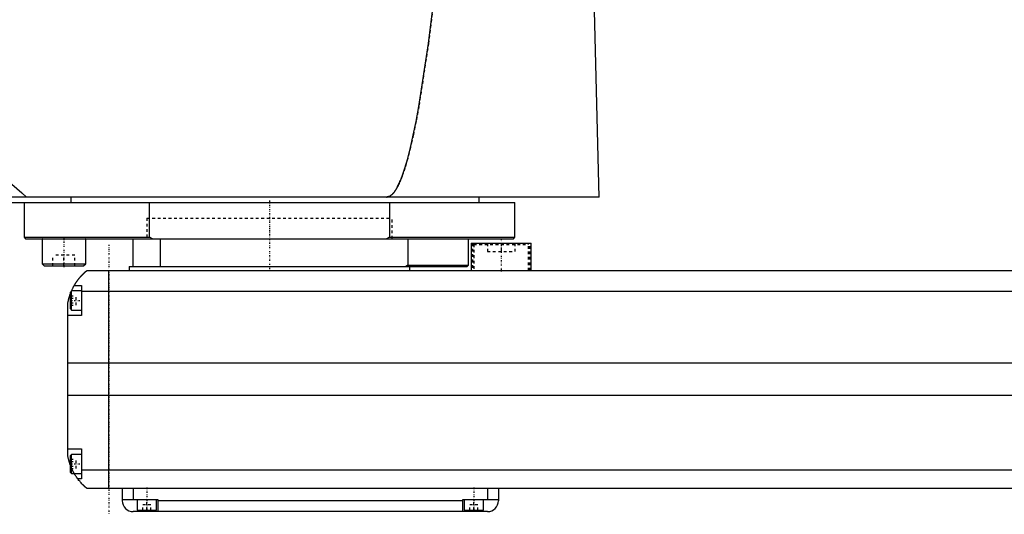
# Model space of a CAD drawing. Extents: x -906 to 181, y -1 to 1168.
# Tile 2 of 5: x -542 to -180, y 371 to 553. Entities that reach past the tile are written whole.
import ezdxf

# ---------------------------------------------------------------- set-up
doc = ezdxf.new("R2010")
doc.units = 0
doc.linetypes.add('CENTER', pattern=[1.5, 0.45, -0.5, 0.05, -0.5])
doc.linetypes.add('DASHED', pattern=[2, 1, -1])
for name, color, linetype in [('AM_0', 7, 'CONTINUOUS'), ('AM_3', 7, 'DASHED'), ('AM_7', 7, 'CENTER')]:
    doc.layers.add(name, color=color, linetype=linetype)

msp = doc.modelspace()

# ---------------------------------------------------------------- linework, layer by layer
at = {"layer": 'AM_0', "color": 7, "linetype": 'CONTINUOUS'}
for p, q in [((-328.96, 487.5), (-331.05, 568.63)), ((-328.96, 487.5), (-905.5, 487.5)), ((-900, 485.5), (-360, 485.5)), ((-540, 485.5), (-540, 472.7)), ((-522.83, 485.5), (-522.83, 487.5)), ((-494.02, 472.7), (-494.02, 485.5)), ((-405.98, 485.5), (-405.98, 472.7)), ((-373, 485.5), (-373, 487.5)), ((-360, 472.7), (-360, 485.5)), ((-540, 472.7), (-539.5, 472.2)), ((-540, 472.7), (-494.02, 472.7)), ((-539.5, 472.2), (-360.5, 472.2)), ((-533.35, 472.2), (-533.45, 472.1)), ((-533.45, 472.1), (-533.45, 463)), ((-533.45, 472.1), (-517.45, 472.1)), ((-517.45, 472.1), (-517.55, 472.2)), ((-517.45, 463), (-517.45, 472.1)), ((-500, 462), (-500, 472.2)), ((-492.99, 472.2), (-494.02, 472.7)), ((-490, 462), (-490, 472.2)), ((-405.98, 472.7), (-407.01, 472.2)), ((-405.98, 472.7), (-360, 472.7)), ((-399.28, 472.2), (-399.28, 462.5)), ((-377, 462.5), (-377, 472.2)), ((-376, 470.5), (-376, 460.5)), ((-376, 470.5), (-354, 470.5)), ((-360.5, 472.2), (-360, 472.7)), ((-354, 460.5), (-354, 470.5)), ((-533.45, 463), (-532.65, 462.2)), ((-533.45, 463), (-517.45, 463)), ((-518.25, 462.2), (-517.45, 463)), ((-532.65, 462.2), (-518.25, 462.2)), ((-517, 460.5), (83, 460.5)), ((-509, 380.5), (-509, 460.5)), ((-501.5, 462), (-501.5, 460.5)), ((-501.5, 462), (-377.5, 462)), ((-399.28, 462.5), (-400, 462)), ((-399.28, 462.5), (-377, 462.5)), ((-398.5, 460.5), (-398.5, 462)), ((-377.5, 462), (-377, 462.5)), ((-522.6, 453), (-523, 452.6)), ((-523, 446.4), (-523, 452.6)), ((-519, 453), (-522.6, 453)), ((-522.6, 446), (-522.6, 453)), ((-521.65, 455), (-519, 455)), ((-519, 455), (-519, 444)), ((85, 452.8), (-519, 452.8)), ((-524, 392.5), (-524, 448.5)), ((-523, 446.4), (-522.6, 446)), ((-522.6, 446), (-519, 446)), ((-519, 444), (-524, 444)), ((90, 426.46), (-524, 426.46)), ((90, 414.6), (-524, 414.6)), ((-524, 395), (-519, 395)), ((-519, 395), (-519, 384)), ((-522.6, 393), (-523, 392.6)), ((-523, 386.4), (-523, 392.6)), ((-519, 393), (-522.6, 393)), ((-522.6, 386), (-522.6, 393)), ((85, 387.22), (-519, 387.22)), ((-523, 386.4), (-522.6, 386)), ((-522.6, 386), (-519, 386)), ((-519, 384), (-520.34, 384)), ((83, 380.5), (-517, 380.5)), ((-504, 380.5), (-504, 376)), ((-500, 380.5), (-500, 376.5)), ((-370, 380.5), (-370, 376.5)), ((-366, 380.5), (-366, 376)), ((-504, 376.5), (-491, 376.5)), ((-498.5, 376.5), (-498.5, 372.5)), ((-491.5, 372.5), (-491.5, 376.5)), ((-491, 376.5), (-491, 372)), ((-379, 376), (-491, 376)), ((-379, 376.5), (-366, 376.5)), ((-379, 372), (-379, 376.5)), ((-378.5, 376.5), (-378.5, 372.5)), ((-371.5, 372.5), (-371.5, 376.5)), ((-498.5, 372.5), (-491.5, 372.5)), ((-495, 372), (-495, 372.5)), ((-378.5, 372.5), (-371.5, 372.5)), ((-375, 372), (-375, 372.5)), ((-370, 372), (-500, 372))]:
    msp.add_line(p, q, dxfattribs=at)
for points in [[(-604.88, 568.63, 0), (-603.05, 565.65, 0), (-599.4, 559.81, 0), (-595.75, 554.13, 0), (-593.92, 551.36, 0), (-592.09, 548.63, 0), (-588.44, 543.29, 0), (-584.79, 538.12, 0), (-581.13, 533.11, 0), (-577.48, 528.27, 0), (-573.83, 523.6, 0), (-572, 521.32, 0), (-570.17, 519.09, 0), (-566.52, 514.75, 0), (-562.86, 510.57, 0), (-559.21, 506.57, 0), (-555.56, 502.73, 0), (-551.9, 499.05, 0), (-550.07, 497.28, 0), (-548.25, 495.54, 0), (-544.59, 492.2, 0), (-540.94, 489.03, 0), (-539.11, 487.5, 0)], [(-407, 487.5, 0), (-406.99, 487.5, 0), (-406.96, 487.5, 0), (-406.93, 487.5, 0), (-406.91, 487.5, 0), (-406.9, 487.5, 0), (-406.87, 487.5, 0), (-406.84, 487.51, 0), (-406.81, 487.51, 0), (-406.79, 487.51, 0), (-406.76, 487.51, 0), (-406.74, 487.52, 0), (-406.73, 487.52, 0), (-406.7, 487.52, 0), (-406.67, 487.53, 0), (-406.64, 487.53, 0), (-406.61, 487.54, 0), (-406.58, 487.54, 0), (-406.57, 487.54, 0), (-406.56, 487.55, 0), (-406.53, 487.55, 0), (-406.5, 487.56, 0), (-406.48, 487.56, 0), (-406.47, 487.57, 0), (-406.44, 487.57, 0), (-406.41, 487.58, 0), (-406.4, 487.59, 0), (-406.38, 487.59, 0), (-406.36, 487.6, 0), (-406.33, 487.61, 0), (-406.3, 487.62, 0), (-406.27, 487.63, 0), (-406.24, 487.64, 0), (-406.23, 487.64, 0), (-406.21, 487.65, 0), (-406.18, 487.66, 0), (-406.16, 487.67, 0), (-406.05, 487.71, 0), (-405.88, 487.8, 0), (-405.71, 487.89, 0), (-405.54, 488, 0), (-405.45, 488.07, 0), (-405.37, 488.13, 0), (-405.2, 488.27, 0), (-405.02, 488.42, 0), (-404.85, 488.59, 0), (-404.68, 488.77, 0), (-404.51, 488.97, 0), (-404.42, 489.07, 0), (-404.34, 489.18, 0), (-404.16, 489.4, 0), (-403.99, 489.64, 0), (-403.91, 489.76, 0), (-403.82, 489.89, 0), (-403.65, 490.16, 0), (-403.48, 490.44, 0), (-403.39, 490.58, 0), (-403.31, 490.73, 0), (-403.13, 491.04, 0), (-402.96, 491.36, 0), (-402.79, 491.69, 0), (-402.62, 492.04, 0), (-402.45, 492.41, 0), (-402.36, 492.59, 0), (-402.28, 492.78, 0), (-402.11, 493.17, 0), (-401.93, 493.58, 0), (-401.33, 495.11, 0), (-400.31, 498.12, 0), (-399.28, 501.64, 0), (-398.25, 505.66, 0), (-397.74, 507.85, 0), (-397.23, 510.17, 0), (-396.21, 515.19, 0), (-395.19, 520.7, 0), (-391.63, 543.92, 0), (-388.61, 568.63, 0)], [(-521.65, 455, 0), (-521.62, 455.05, 0), (-521.57, 455.14, 0), (-521.52, 455.23, 0), (-521.49, 455.27, 0), (-521.46, 455.32, 0), (-521.41, 455.41, 0), (-521.35, 455.5, 0), (-521.3, 455.59, 0), (-521.24, 455.68, 0), (-521.19, 455.76, 0), (-521.16, 455.81, 0), (-521.13, 455.85, 0), (-521.07, 455.94, 0), (-521.02, 456.03, 0), (-520.96, 456.11, 0), (-520.9, 456.2, 0), (-520.85, 456.28, 0), (-520.82, 456.33, 0), (-520.79, 456.37, 0), (-520.73, 456.45, 0), (-520.67, 456.53, 0), (-520.64, 456.58, 0), (-520.62, 456.62, 0), (-520.56, 456.7, 0), (-520.5, 456.78, 0), (-520.47, 456.82, 0), (-520.44, 456.86, 0), (-520.38, 456.94, 0), (-520.33, 457.01, 0), (-520.27, 457.09, 0), (-520.21, 457.17, 0), (-520.15, 457.24, 0), (-520.12, 457.28, 0), (-520.1, 457.32, 0), (-520.04, 457.39, 0), (-519.98, 457.46, 0), (-519.92, 457.54, 0), (-519.87, 457.61, 0), (-519.81, 457.68, 0), (-519.78, 457.71, 0), (-519.75, 457.75, 0), (-519.69, 457.82, 0), (-519.64, 457.89, 0), (-519.58, 457.95, 0), (-519.52, 458.02, 0), (-519.47, 458.08, 0), (-519.44, 458.12, 0), (-519.41, 458.15, 0), (-519.36, 458.21, 0), (-519.3, 458.28, 0), (-519.25, 458.34, 0), (-519.19, 458.4, 0), (-519.14, 458.46, 0), (-519.11, 458.49, 0), (-519.08, 458.52, 0), (-519.03, 458.58, 0), (-518.97, 458.64, 0), (-518.92, 458.7, 0), (-518.87, 458.75, 0), (-518.81, 458.81, 0), (-518.79, 458.84, 0), (-518.76, 458.87, 0), (-518.71, 458.92, 0), (-518.66, 458.98, 0), (-518.63, 459, 0), (-518.6, 459.03, 0), (-518.55, 459.08, 0), (-518.5, 459.13, 0), (-518.48, 459.16, 0), (-518.45, 459.18, 0), (-518.4, 459.23, 0), (-518.35, 459.28, 0), (-518.3, 459.33, 0), (-518.25, 459.38, 0), (-518.2, 459.43, 0), (-518.18, 459.45, 0), (-518.16, 459.47, 0), (-518.11, 459.52, 0), (-518.06, 459.56, 0), (-518.02, 459.61, 0), (-517.97, 459.65, 0), (-517.93, 459.69, 0), (-517.9, 459.71, 0), (-517.88, 459.73, 0), (-517.84, 459.77, 0), (-517.8, 459.81, 0), (-517.75, 459.85, 0), (-517.71, 459.88, 0), (-517.67, 459.92, 0), (-517.66, 459.94, 0), (-517.64, 459.95, 0), (-517.6, 459.99, 0), (-517.56, 460.02, 0), (-517.53, 460.05, 0), (-517.49, 460.08, 0), (-517.46, 460.11, 0), (-517.44, 460.13, 0), (-517.43, 460.14, 0), (-517.39, 460.17, 0), (-517.36, 460.19, 0), (-517.34, 460.22, 0), (-517.31, 460.24, 0), (-517.28, 460.27, 0), (-517.27, 460.28, 0), (-517.25, 460.29, 0), (-517.23, 460.31, 0), (-517.21, 460.33, 0), (-517.2, 460.34, 0), (-517.18, 460.35, 0), (-517.16, 460.36, 0), (-517.14, 460.38, 0), (-517.13, 460.39, 0), (-517.13, 460.4, 0), (-517.11, 460.41, 0), (-517.09, 460.42, 0), (-517.08, 460.44, 0), (-517.06, 460.45, 0), (-517.05, 460.46, 0), (-517.05, 460.46, 0), (-517.04, 460.47, 0), (-517.03, 460.47, 0), (-517.02, 460.48, 0), (-517.02, 460.49, 0), (-517.01, 460.49, 0), (-517.01, 460.49, 0), (-517.01, 460.5, 0), (-517, 460.5, 0), (-517, 460.5, 0), (-517, 460.5, 0), (-517, 460.5, 0)], [(-524, 448.5, 0), (-523.98, 448.61, 0), (-523.94, 448.82, 0), (-523.9, 449.03, 0), (-523.88, 449.13, 0), (-523.86, 449.23, 0), (-523.81, 449.44, 0), (-523.77, 449.64, 0), (-523.72, 449.85, 0), (-523.66, 450.05, 0), (-523.61, 450.26, 0), (-523.58, 450.36, 0), (-523.55, 450.46, 0), (-523.49, 450.67, 0), (-523.43, 450.87, 0), (-523.37, 451.08, 0), (-523.31, 451.28, 0), (-523.24, 451.48, 0), (-523.21, 451.57, 0), (-523.17, 451.67, 0), (-523.1, 451.86, 0), (-523.03, 452.05, 0), (-523, 452.14, 0)], [(-522.69, 452.91, 0), (-522.65, 453.01, 0), (-522.56, 453.21, 0), (-522.47, 453.4, 0), (-522.43, 453.49, 0), (-522.39, 453.58, 0), (-522.31, 453.76, 0), (-522.22, 453.92, 0), (-522.14, 454.08, 0), (-522.07, 454.23, 0), (-522, 454.36, 0), (-521.96, 454.43, 0), (-521.93, 454.49, 0), (-521.87, 454.6, 0), (-521.82, 454.7, 0), (-521.77, 454.79, 0), (-521.73, 454.86, 0), (-521.7, 454.91, 0), (-521.68, 454.94, 0), (-521.67, 454.96, 0), (-521.66, 454.98, 0), (-521.65, 455, 0), (-521.65, 455, 0)], [(-523, 388.86, 0), (-523.04, 388.96, 0), (-523.11, 389.16, 0), (-523.18, 389.36, 0), (-523.22, 389.46, 0), (-523.25, 389.56, 0), (-523.32, 389.76, 0), (-523.38, 389.97, 0), (-523.45, 390.18, 0), (-523.51, 390.39, 0), (-523.57, 390.59, 0), (-523.6, 390.7, 0), (-523.63, 390.8, 0), (-523.68, 391.01, 0), (-523.73, 391.22, 0), (-523.78, 391.43, 0), (-523.83, 391.63, 0), (-523.87, 391.83, 0), (-523.89, 391.93, 0), (-523.91, 392.03, 0), (-523.95, 392.22, 0), (-523.98, 392.41, 0), (-524, 392.5, 0)], [(-520.34, 384, 0), (-520.34, 384, 0), (-520.35, 384.02, 0), (-520.37, 384.04, 0), (-520.38, 384.06, 0), (-520.4, 384.08, 0), (-520.44, 384.14, 0), (-520.49, 384.21, 0), (-520.55, 384.29, 0), (-520.62, 384.39, 0), (-520.7, 384.5, 0), (-520.74, 384.56, 0), (-520.78, 384.62, 0), (-520.87, 384.75, 0), (-520.96, 384.89, 0), (-521.06, 385.04, 0), (-521.16, 385.2, 0), (-521.27, 385.36, 0), (-521.32, 385.45, 0), (-521.37, 385.53, 0), (-521.48, 385.71, 0), (-521.59, 385.9, 0), (-521.65, 386, 0)], [(-517, 380.5, 0), (-517, 380.5, 0), (-517.01, 380.51, 0), (-517.02, 380.51, 0), (-517.02, 380.52, 0), (-517.03, 380.52, 0), (-517.03, 380.52, 0), (-517.04, 380.53, 0), (-517.04, 380.54, 0), (-517.05, 380.54, 0), (-517.06, 380.55, 0), (-517.07, 380.56, 0), (-517.07, 380.56, 0), (-517.08, 380.57, 0), (-517.09, 380.57, 0), (-517.1, 380.58, 0), (-517.11, 380.59, 0), (-517.11, 380.59, 0), (-517.13, 380.61, 0), (-517.14, 380.62, 0), (-517.15, 380.62, 0), (-517.16, 380.63, 0), (-517.17, 380.64, 0), (-517.19, 380.66, 0), (-517.21, 380.67, 0), (-517.22, 380.69, 0), (-517.24, 380.7, 0), (-517.25, 380.71, 0), (-517.26, 380.72, 0), (-517.28, 380.74, 0), (-517.3, 380.75, 0), (-517.32, 380.77, 0), (-517.35, 380.79, 0), (-517.37, 380.81, 0), (-517.38, 380.82, 0), (-517.39, 380.83, 0), (-517.42, 380.85, 0), (-517.44, 380.87, 0), (-517.47, 380.9, 0), (-517.49, 380.92, 0), (-517.52, 380.94, 0), (-517.54, 380.96, 0), (-517.55, 380.97, 0), (-517.58, 380.99, 0), (-517.61, 381.02, 0), (-517.64, 381.05, 0), (-517.67, 381.07, 0), (-517.7, 381.1, 0), (-517.71, 381.11, 0), (-517.73, 381.13, 0), (-517.76, 381.16, 0), (-517.79, 381.19, 0), (-517.83, 381.22, 0), (-517.86, 381.25, 0), (-517.89, 381.28, 0), (-517.91, 381.3, 0), (-517.93, 381.31, 0), (-517.96, 381.35, 0), (-518, 381.38, 0), (-518.02, 381.4, 0), (-518.04, 381.41, 0), (-518.07, 381.45, 0), (-518.11, 381.48, 0), (-518.13, 381.5, 0), (-518.15, 381.52, 0), (-518.19, 381.56, 0), (-518.22, 381.59, 0), (-518.26, 381.63, 0), (-518.3, 381.67, 0), (-518.34, 381.71, 0), (-518.36, 381.73, 0), (-518.38, 381.75, 0), (-518.42, 381.79, 0), (-518.46, 381.83, 0), (-518.6, 381.97, 0), (-518.86, 382.23, 0), (-519.11, 382.51, 0), (-519.38, 382.81, 0), (-519.51, 382.97, 0), (-519.65, 383.13, 0), (-519.92, 383.46, 0), (-520.2, 383.82, 0), (-520.34, 384, 0)]]:
    msp.add_polyline3d(points, dxfattribs=at)
for centre, start, end in [((-500, 376), 180, 270), ((-370, 376), 270, 0)]:
    msp.add_arc(centre, 4, start, end, dxfattribs=at)
at = {"layer": 'AM_3', "color": 6, "linetype": 'DASHED'}
for p, q in [((-495, 479.7), (-495, 472.2)), ((-495, 479.7), (-495, 472.2)), ((-495, 479.7), (-405, 479.7)), ((-405, 472.2), (-405, 479.7)), ((-405, 472.2), (-405, 479.7)), ((-517.61, 472.1), (-517.45, 472.1)), ((-375.5, 470.5), (-375.5, 460.5)), ((-374.6, 470.5), (-375, 470.1)), ((-375, 470.1), (-375, 460.5)), ((-375, 470.1), (-355, 470.1)), ((-370, 470.5), (-370, 467.5)), ((-365, 470.5), (-365, 467.5)), ((-360, 470.5), (-360, 467.5)), ((-355, 470.1), (-355.4, 470.5)), ((-355, 460.5), (-355, 470.1)), ((-354.5, 460.5), (-354.5, 470.5)), ((-529.45, 462.2), (-529.45, 466.2)), ((-521.45, 466.2), (-529.45, 466.2)), ((-525.45, 462.2), (-525.45, 466.2)), ((-521.45, 462.2), (-521.45, 466.2)), ((-370, 467.5), (-360, 467.5)), ((-517.61, 463), (-517.45, 463)), ((-523, 451.23), (-521, 451.23)), ((-523, 450.37), (-521, 450.37)), ((-523, 448.63), (-521, 448.63)), ((-521, 447.77), (-521, 451.23)), ((-523, 447.77), (-521, 447.77)), ((-523, 391.23), (-521, 391.23)), ((-523, 390.37), (-521, 390.37)), ((-521, 387.77), (-521, 391.23)), ((-523, 388.63), (-521, 388.63)), ((-523, 387.77), (-521, 387.77)), ((-495, 372.5), (-495, 376.5)), ((-375, 372.5), (-375, 376.5)), ((-496.5, 372.5), (-496.5, 374.5)), ((-493.5, 374.5), (-496.5, 374.5)), ((-493.5, 372.5), (-493.5, 374.5)), ((-376.5, 372.5), (-376.5, 374.5)), ((-373.5, 374.5), (-376.5, 374.5)), ((-373.5, 372.5), (-373.5, 374.5))]:
    msp.add_line(p, q, dxfattribs=at)
for points in [[(-388.61, 568.63, 0), (-391.63, 543.92, 0), (-395.19, 520.7, 0), (-396.21, 515.19, 0), (-397.23, 510.17, 0), (-397.74, 507.85, 0), (-398.25, 505.66, 0), (-399.28, 501.64, 0), (-400.31, 498.12, 0), (-401.33, 495.11, 0), (-401.93, 493.58, 0), (-402.11, 493.17, 0), (-402.28, 492.78, 0), (-402.36, 492.59, 0), (-402.45, 492.41, 0), (-402.62, 492.04, 0), (-402.79, 491.69, 0), (-402.96, 491.36, 0), (-403.13, 491.04, 0), (-403.31, 490.73, 0), (-403.39, 490.58, 0), (-403.48, 490.44, 0), (-403.65, 490.16, 0), (-403.82, 489.89, 0), (-403.91, 489.76, 0), (-403.99, 489.64, 0), (-404.16, 489.4, 0), (-404.34, 489.18, 0), (-404.42, 489.07, 0), (-404.51, 488.97, 0), (-404.68, 488.77, 0), (-404.85, 488.59, 0), (-405.02, 488.42, 0), (-405.2, 488.27, 0), (-405.37, 488.13, 0), (-405.45, 488.07, 0), (-405.54, 488, 0), (-405.71, 487.89, 0), (-405.88, 487.8, 0), (-406.05, 487.71, 0), (-406.16, 487.67, 0), (-406.18, 487.66, 0), (-406.21, 487.65, 0), (-406.23, 487.64, 0), (-406.24, 487.64, 0), (-406.27, 487.63, 0), (-406.3, 487.62, 0), (-406.33, 487.61, 0), (-406.36, 487.6, 0), (-406.38, 487.59, 0), (-406.4, 487.59, 0), (-406.41, 487.58, 0), (-406.44, 487.57, 0), (-406.47, 487.57, 0), (-406.48, 487.56, 0), (-406.5, 487.56, 0), (-406.53, 487.55, 0), (-406.56, 487.55, 0), (-406.57, 487.54, 0), (-406.58, 487.54, 0), (-406.61, 487.54, 0), (-406.64, 487.53, 0), (-406.67, 487.53, 0), (-406.7, 487.52, 0), (-406.73, 487.52, 0), (-406.74, 487.52, 0), (-406.76, 487.51, 0), (-406.79, 487.51, 0), (-406.81, 487.51, 0), (-406.84, 487.51, 0), (-406.87, 487.5, 0), (-406.9, 487.5, 0), (-406.91, 487.5, 0), (-406.93, 487.5, 0), (-406.96, 487.5, 0), (-406.99, 487.5, 0), (-407, 487.5, 0)], [(-523, 452.14, 0), (-522.95, 452.28, 0), (-522.84, 452.54, 0), (-522.74, 452.79, 0), (-522.69, 452.91, 0)], [(-521.65, 386, 0), (-521.69, 386.07, 0), (-521.76, 386.2, 0), (-521.84, 386.34, 0), (-521.88, 386.41, 0), (-521.92, 386.49, 0), (-522, 386.63, 0), (-522.08, 386.78, 0), (-522.15, 386.94, 0), (-522.23, 387.09, 0), (-522.31, 387.25, 0), (-522.35, 387.33, 0), (-522.39, 387.41, 0), (-522.46, 387.58, 0), (-522.54, 387.74, 0), (-522.61, 387.91, 0), (-522.69, 388.08, 0), (-522.76, 388.25, 0), (-522.8, 388.34, 0), (-522.83, 388.43, 0), (-522.9, 388.6, 0), (-522.97, 388.77, 0), (-523, 388.86, 0)]]:
    msp.add_polyline3d(points, dxfattribs=at)
at = {"layer": 'AM_7', "color": 4, "linetype": 'CENTER'}
for p, q in [((-450, 486.17), (-450, 471.54)), ((-450, 480.07), (-450, 459.92)), ((-525.45, 472.7), (-525.45, 461.7)), ((-509, 470), (-509, 371)), ((-365, 472.05), (-365, 459.95)), ((-523.2, 449.5), (-518.8, 449.5)), ((-523.2, 389.5), (-518.8, 389.5)), ((-495, 380.9), (-495, 372.1)), ((-375, 380.9), (-375, 372.1))]:
    msp.add_line(p, q, dxfattribs=at)

doc.saveas('drawing.dxf')
